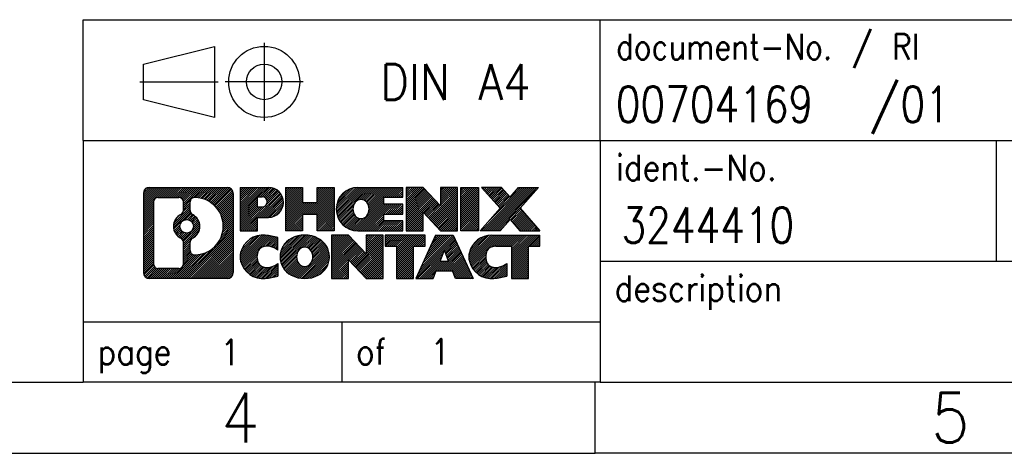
# Model space of a CAD drawing. Header units: millimetres. Extents: x -227 to 70, y -10 to 200.
# Tile 2 of 5: x -69 to 1, y -10 to 21. Entities that reach past the tile are written whole.
import ezdxf

# ---------------------------------------------------------------- set-up
doc = ezdxf.new("R2010")
doc.units = ezdxf.units.MM
doc.linetypes.add('DOT_CENTER', pattern=[14, 12, -1, 0, -1])
doc.linetypes.add('PHANTOM', pattern=[13, 10, -1, 0, -1, 0, -1])
doc.layers.add('1', color=7, linetype='Continuous')
doc.styles.add('CONVERTER_11', font='txt.shx', dxfattribs={"width": 0.9})
doc.styles.add('CONVERTER_12', font='txt.shx', dxfattribs={"width": 0.81})
doc.styles.add('CONVERTER_14', font='txt.shx', dxfattribs={"width": 0.855})
pattern_1 = [(45, (0, 0), (-0.0707106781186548, 0.0707106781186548), [])]

# ---------------------------------------------------------------- blocks, each defined once
blk = doc.blocks.new('_rahmen', base_point=(65.22864593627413, -9.79274214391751))
at = {"layer": '1', "linetype": 'Continuous'}
h = blk.add_hatch(dxfattribs=at)
h.set_pattern_fill('_USER', color=2, scale=0.1, angle=45, pattern_type=0)
h.set_pattern_definition(pattern_1)
edge = h.paths.add_edge_path()
edge.add_line((-53.75770238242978, 8.489513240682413), (-53.75770238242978, 2.925002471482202))
edge.add_arc((-54.18194699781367, 2.925002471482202), 0.4242446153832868, 270, 360, ccw=False)
edge.add_line((-54.18194699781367, 2.500757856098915), (-59.65525908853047, 2.500757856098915))
edge.add_arc((-59.65525908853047, 2.925002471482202), 0.4242446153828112, 180, 270, ccw=False)
edge.add_line((-60.07950370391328, 2.925002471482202), (-60.07950370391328, 8.489513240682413))
edge.add_arc((-59.65525908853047, 8.489513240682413), 0.4242446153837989, 90, 180, ccw=False)
edge.add_line((-59.65525908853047, 8.913757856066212), (-54.18194699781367, 8.913757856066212))
edge.add_arc((-54.18194699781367, 8.489513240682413), 0.4242446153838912, 0, 90, ccw=False)
edge = h.paths.add_edge_path(flags=16)
edge.add_arc((-57.03567343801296, 6.170631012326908), 0.4709789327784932, 0, 360)
edge = h.paths.add_edge_path(flags=16)
edge.add_arc((-56.48581572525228, 5.061489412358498), 0.3157169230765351, 115.3740086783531, 180)
edge.add_line((-56.80153264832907, 5.061489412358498), (-56.80153264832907, 4.479638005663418))
edge.add_arc((-56.48581572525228, 4.479638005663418), 0.315716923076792, 180, 269.8110329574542)
edge.add_arc((-56.48019958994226, 6.182472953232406), 2.018561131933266, 269.8110329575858, 450.1889670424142)
edge.add_arc((-56.48581572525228, 7.885307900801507), 0.3157169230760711, 90.18896704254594, 180)
edge.add_line((-56.80153264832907, 7.885307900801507), (-56.80153264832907, 7.279772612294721))
edge.add_arc((-56.48581572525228, 7.279772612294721), 0.315716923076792, 180, 244.6259913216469)
edge.add_arc((-57.01185842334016, 6.170631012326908), 0.911848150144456, -64.62599132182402, 64.62599132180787, ccw=False)
edge = h.paths.add_edge_path(flags=16)
edge.add_arc((-59.06136441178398, 3.529030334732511), 0.3157169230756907, 180, 270)
edge.add_line((-59.06136441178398, 3.213313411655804), (-57.58553115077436, 3.213313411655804))
edge.add_arc((-57.58553115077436, 3.529030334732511), 0.3157169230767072, 270, 360)
edge.add_line((-57.26981422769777, 3.529030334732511), (-57.26981422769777, 5.059801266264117))
edge.add_arc((-57.58553115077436, 5.059801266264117), 0.3157169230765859, 0, 64.80558935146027)
edge.add_arc((-57.06294670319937, 6.170631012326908), 0.9118975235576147, 115.19441064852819, 244.8055893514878, ccw=False)
edge.add_arc((-57.58553115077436, 7.281460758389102), 0.3157169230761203, 295.1944106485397, 360)
edge.add_line((-57.26981422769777, 7.281460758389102), (-57.26981422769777, 7.885485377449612))
edge.add_arc((-57.58553115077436, 7.885485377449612), 0.3157169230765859, 0, 90)
edge.add_line((-57.58553115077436, 8.201202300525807), (-59.06136441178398, 8.201202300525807))
edge.add_arc((-59.06136441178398, 7.885485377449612), 0.3157169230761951, 90, 180)
edge.add_line((-59.37708133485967, 7.885485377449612), (-59.37708133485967, 3.529030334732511))
h = blk.add_hatch(dxfattribs=at)
h.set_pattern_fill('_USER', color=2, scale=0.1, angle=45, pattern_type=0)
h.set_pattern_definition(pattern_1)
edge = h.paths.add_edge_path()
edge.add_line((-53.75770238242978, 8.489513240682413), (-53.75770238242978, 2.925002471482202))
edge.add_arc((-54.18194699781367, 2.925002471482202), 0.4242446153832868, 270, 360, ccw=False)
edge.add_line((-54.18194699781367, 2.500757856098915), (-59.65525908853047, 2.500757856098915))
edge.add_arc((-59.65525908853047, 2.925002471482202), 0.4242446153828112, 180, 270, ccw=False)
edge.add_line((-60.07950370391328, 2.925002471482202), (-60.07950370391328, 8.489513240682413))
edge.add_arc((-59.65525908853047, 8.489513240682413), 0.4242446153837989, 90, 180, ccw=False)
edge.add_line((-59.65525908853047, 8.913757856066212), (-54.18194699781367, 8.913757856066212))
edge.add_arc((-54.18194699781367, 8.489513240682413), 0.4242446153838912, 0, 90, ccw=False)
edge = h.paths.add_edge_path(flags=16)
edge.add_arc((-57.03567343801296, 6.170631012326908), 0.4709789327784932, 0, 360)
edge = h.paths.add_edge_path(flags=16)
edge.add_arc((-56.48581572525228, 5.061489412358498), 0.3157169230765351, 115.3740086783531, 180)
edge.add_line((-56.80153264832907, 5.061489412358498), (-56.80153264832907, 4.479638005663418))
edge.add_arc((-56.48581572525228, 4.479638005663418), 0.315716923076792, 180, 269.8110329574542)
edge.add_arc((-56.48019958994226, 6.182472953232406), 2.018561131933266, 269.8110329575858, 450.1889670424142)
edge.add_arc((-56.48581572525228, 7.885307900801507), 0.3157169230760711, 90.18896704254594, 180)
edge.add_line((-56.80153264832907, 7.885307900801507), (-56.80153264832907, 7.279772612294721))
edge.add_arc((-56.48581572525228, 7.279772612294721), 0.315716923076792, 180, 244.6259913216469)
edge.add_arc((-57.01185842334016, 6.170631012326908), 0.911848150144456, -64.62599132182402, 64.62599132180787, ccw=False)
edge = h.paths.add_edge_path(flags=16)
edge.add_arc((-59.06136441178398, 3.529030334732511), 0.3157169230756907, 180, 270)
edge.add_line((-59.06136441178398, 3.213313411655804), (-57.58553115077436, 3.213313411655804))
edge.add_arc((-57.58553115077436, 3.529030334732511), 0.3157169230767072, 270, 360)
edge.add_line((-57.26981422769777, 3.529030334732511), (-57.26981422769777, 5.059801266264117))
edge.add_arc((-57.58553115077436, 5.059801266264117), 0.3157169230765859, 0, 64.80558935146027)
edge.add_arc((-57.06294670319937, 6.170631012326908), 0.9118975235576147, 115.19441064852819, 244.8055893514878, ccw=False)
edge.add_arc((-57.58553115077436, 7.281460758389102), 0.3157169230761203, 295.1944106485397, 360)
edge.add_line((-57.26981422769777, 7.281460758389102), (-57.26981422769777, 7.885485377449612))
edge.add_arc((-57.58553115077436, 7.885485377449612), 0.3157169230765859, 0, 90)
edge.add_line((-57.58553115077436, 8.201202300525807), (-59.06136441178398, 8.201202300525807))
edge.add_arc((-59.06136441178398, 7.885485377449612), 0.3157169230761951, 90, 180)
edge.add_line((-59.37708133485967, 7.885485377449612), (-59.37708133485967, 3.529030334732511))
h = blk.add_hatch(dxfattribs=at)
h.set_pattern_fill('_USER', color=2, scale=0.1, angle=45, pattern_type=0)
h.set_pattern_definition(pattern_1)
edge = h.paths.add_edge_path()
edge.add_line((-51.28131330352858, 6.803026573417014), (-52.04008089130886, 6.803026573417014))
edge.add_line((-52.04008089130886, 6.803026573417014), (-52.04008089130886, 5.859948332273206))
edge.add_line((-52.04008089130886, 5.859948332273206), (-53.28058530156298, 5.859948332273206))
edge.add_line((-53.28058530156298, 5.859948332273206), (-53.28058530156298, 8.913757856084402))
edge.add_line((-53.28058530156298, 8.913757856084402), (-51.28131330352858, 8.913757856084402))
edge.add_arc((-51.28131330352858, 7.858392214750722), 1.055365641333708, -90, 90, ccw=False)
edge = h.paths.add_edge_path(flags=16)
edge.add_arc((-51.72278582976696, 7.897788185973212), 0.3528638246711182, 270, 450)
edge.add_line((-51.72278582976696, 8.250652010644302), (-52.04008089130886, 8.250652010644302))
edge.add_line((-52.04008089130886, 8.250652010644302), (-52.04008089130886, 7.544924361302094))
edge.add_line((-52.04008089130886, 7.544924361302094), (-51.72278582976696, 7.544924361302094))
h = blk.add_hatch(dxfattribs=at)
h.set_pattern_fill('_USER', color=2, scale=0.1, angle=45, pattern_type=0)
h.set_pattern_definition(pattern_1)
edge = h.paths.add_edge_path()
edge.add_line((-51.28131330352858, 6.803026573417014), (-52.04008089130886, 6.803026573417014))
edge.add_line((-52.04008089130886, 6.803026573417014), (-52.04008089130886, 5.859948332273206))
edge.add_line((-52.04008089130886, 5.859948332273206), (-53.28058530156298, 5.859948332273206))
edge.add_line((-53.28058530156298, 5.859948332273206), (-53.28058530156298, 8.913757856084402))
edge.add_line((-53.28058530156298, 8.913757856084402), (-51.28131330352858, 8.913757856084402))
edge.add_arc((-51.28131330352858, 7.858392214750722), 1.055365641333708, -90, 90, ccw=False)
edge = h.paths.add_edge_path(flags=16)
edge.add_arc((-51.72278582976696, 7.897788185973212), 0.3528638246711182, 270, 450)
edge.add_line((-51.72278582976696, 8.250652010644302), (-52.04008089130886, 8.250652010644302))
edge.add_line((-52.04008089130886, 8.250652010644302), (-52.04008089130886, 7.544924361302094))
edge.add_line((-52.04008089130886, 7.544924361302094), (-51.72278582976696, 7.544924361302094))
h = blk.add_hatch(dxfattribs=at)
h.set_pattern_fill('_USER', color=2, scale=0.1, angle=45, pattern_type=0)
h.set_pattern_definition(pattern_1)
h.paths.add_polyline_path([(-46.64865787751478, 5.859948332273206), (-47.84145057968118, 5.859948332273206), (-47.84145057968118, 6.994220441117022), (-48.89110815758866, 6.994220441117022), (-48.89110815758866, 5.859948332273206), (-50.08390085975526, 5.859948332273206), (-50.08390085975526, 8.913757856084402), (-48.89110815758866, 8.913757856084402), (-48.89110815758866, 7.844924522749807), (-47.84145057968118, 7.844924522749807), (-47.84145057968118, 8.913757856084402), (-46.64865787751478, 8.913757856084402)])
h = blk.add_hatch(dxfattribs=at)
h.set_pattern_fill('_USER', color=2, scale=0.1, angle=45, pattern_type=0)
h.set_pattern_definition(pattern_1)
h.paths.add_polyline_path([(-46.64865787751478, 5.859948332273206), (-47.84145057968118, 5.859948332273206), (-47.84145057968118, 6.994220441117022), (-48.89110815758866, 6.994220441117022), (-48.89110815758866, 5.859948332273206), (-50.08390085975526, 5.859948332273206), (-50.08390085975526, 8.913757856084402), (-48.89110815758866, 8.913757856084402), (-48.89110815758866, 7.844924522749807), (-47.84145057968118, 7.844924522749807), (-47.84145057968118, 8.913757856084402), (-46.64865787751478, 8.913757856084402)])
h = blk.add_hatch(dxfattribs=at)
h.set_pattern_fill('_USER', color=2, scale=0.1, angle=45, pattern_type=0)
h.set_pattern_definition(pattern_1)
edge = h.paths.add_edge_path()
edge.add_line((-41.82977536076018, 8.215744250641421), (-43.16570318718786, 8.215744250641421))
edge.add_line((-43.16570318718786, 8.215744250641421), (-43.16570318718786, 7.735859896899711))
edge.add_line((-43.16570318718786, 7.735859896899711), (-41.82977536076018, 7.735859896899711))
edge.add_line((-41.82977536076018, 7.735859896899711), (-41.82977536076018, 7.037846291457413))
edge.add_line((-41.82977536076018, 7.037846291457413), (-43.16570318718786, 7.037846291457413))
edge.add_line((-43.16570318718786, 7.037846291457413), (-43.16570318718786, 6.557961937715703))
edge.add_line((-43.16570318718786, 6.557961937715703), (-41.82977536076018, 6.557961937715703))
edge.add_line((-41.82977536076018, 6.557961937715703), (-41.82977536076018, 5.859948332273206))
edge.add_line((-41.82977536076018, 5.859948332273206), (-44.98009508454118, 5.859948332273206))
edge.add_arc((-44.98009508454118, 7.38685309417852), 1.526904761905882, 90, 270, ccw=False)
edge.add_line((-44.98009508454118, 8.913757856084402), (-41.82977536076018, 8.913757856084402))
edge.add_line((-41.82977536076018, 8.913757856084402), (-41.82977536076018, 8.215744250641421))
edge = h.paths.add_edge_path(flags=16)
edge.add_arc((-44.76382307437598, 7.543584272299), 0.5179085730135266, 38.12041979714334, 141.8795802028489)
edge.add_arc((-44.56408303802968, 7.38685309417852), 0.7717997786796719, 141.8795802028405, 218.1204197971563)
edge.add_arc((-44.76382307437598, 7.230121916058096), 0.5179085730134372, 218.1204197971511, 321.8795802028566)
edge.add_arc((-44.96356311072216, 7.38685309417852), 0.7717997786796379, 321.8795802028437, 398.1204197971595)
h = blk.add_hatch(dxfattribs=at)
h.set_pattern_fill('_USER', color=2, scale=0.1, angle=45, pattern_type=0)
h.set_pattern_definition(pattern_1)
edge = h.paths.add_edge_path()
edge.add_line((-41.82977536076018, 8.215744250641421), (-43.16570318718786, 8.215744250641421))
edge.add_line((-43.16570318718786, 8.215744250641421), (-43.16570318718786, 7.735859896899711))
edge.add_line((-43.16570318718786, 7.735859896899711), (-41.82977536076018, 7.735859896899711))
edge.add_line((-41.82977536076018, 7.735859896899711), (-41.82977536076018, 7.037846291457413))
edge.add_line((-41.82977536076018, 7.037846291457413), (-43.16570318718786, 7.037846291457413))
edge.add_line((-43.16570318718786, 7.037846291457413), (-43.16570318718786, 6.557961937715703))
edge.add_line((-43.16570318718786, 6.557961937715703), (-41.82977536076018, 6.557961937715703))
edge.add_line((-41.82977536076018, 6.557961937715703), (-41.82977536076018, 5.859948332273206))
edge.add_line((-41.82977536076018, 5.859948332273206), (-44.98009508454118, 5.859948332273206))
edge.add_arc((-44.98009508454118, 7.38685309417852), 1.526904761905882, 90, 270, ccw=False)
edge.add_line((-44.98009508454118, 8.913757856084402), (-41.82977536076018, 8.913757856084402))
edge.add_line((-41.82977536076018, 8.913757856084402), (-41.82977536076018, 8.215744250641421))
edge = h.paths.add_edge_path(flags=16)
edge.add_arc((-44.76382307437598, 7.543584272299), 0.5179085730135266, 38.12041979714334, 141.8795802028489)
edge.add_arc((-44.56408303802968, 7.38685309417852), 0.7717997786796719, 141.8795802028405, 218.1204197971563)
edge.add_arc((-44.76382307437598, 7.230121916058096), 0.5179085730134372, 218.1204197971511, 321.8795802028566)
edge.add_arc((-44.96356311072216, 7.38685309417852), 0.7717997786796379, 321.8795802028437, 398.1204197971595)
h = blk.add_hatch(dxfattribs=at)
h.set_pattern_fill('_USER', color=2, scale=0.1, angle=45, pattern_type=0)
h.set_pattern_definition(pattern_1)
h.paths.add_polyline_path([(-39.15791970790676, 7.604982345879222), (-40.39842411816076, 8.913757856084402), (-41.59121682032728, 8.913757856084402), (-41.59121682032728, 5.859948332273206), (-40.39842411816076, 5.859948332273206), (-40.39842411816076, 7.168723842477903), (-39.15791970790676, 5.859948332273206), (-37.96512700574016, 5.859948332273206), (-37.96512700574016, 8.913757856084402), (-39.15791970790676, 8.913757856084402)])
h = blk.add_hatch(dxfattribs=at)
h.set_pattern_fill('_USER', color=2, scale=0.1, angle=45, pattern_type=0)
h.set_pattern_definition(pattern_1)
h.paths.add_polyline_path([(-39.15791970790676, 7.604982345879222), (-40.39842411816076, 8.913757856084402), (-41.59121682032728, 8.913757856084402), (-41.59121682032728, 5.859948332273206), (-40.39842411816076, 5.859948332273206), (-40.39842411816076, 7.168723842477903), (-39.15791970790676, 5.859948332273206), (-37.96512700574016, 5.859948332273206), (-37.96512700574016, 8.913757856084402), (-39.15791970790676, 8.913757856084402)])
h = blk.add_hatch(dxfattribs=at)
h.set_pattern_fill('_USER', color=2, scale=0.1, angle=45, pattern_type=0)
h.set_pattern_definition(pattern_1)
h.paths.add_polyline_path([(-36.48606405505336, 5.859948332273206), (-37.72656846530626, 5.859948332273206), (-37.72656846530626, 8.913757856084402), (-36.48606405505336, 8.913757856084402)])
h = blk.add_hatch(dxfattribs=at)
h.set_pattern_fill('_USER', color=2, scale=0.1, angle=45, pattern_type=0)
h.set_pattern_definition(pattern_1)
h.paths.add_polyline_path([(-36.48606405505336, 5.859948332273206), (-37.72656846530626, 5.859948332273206), (-37.72656846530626, 8.913757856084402), (-36.48606405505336, 8.913757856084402)])
h = blk.add_hatch(dxfattribs=at)
h.set_pattern_fill('_USER', color=2, scale=0.1, angle=45, pattern_type=0)
h.set_pattern_definition(pattern_1)
h.paths.add_polyline_path([(-32.26357788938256, 8.913757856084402), (-33.56610752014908, 7.440807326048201), (-32.16815447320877, 5.859948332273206), (-33.57087869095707, 5.859948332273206), (-34.26746962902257, 6.647680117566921), (-34.96406056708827, 5.859948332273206), (-36.36678478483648, 5.859948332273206), (-34.96883173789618, 7.440807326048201), (-36.27136136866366, 8.913757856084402), (-34.86863715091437, 8.913757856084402), (-34.26746962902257, 8.233934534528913), (-33.66630210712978, 8.913757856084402)])
h = blk.add_hatch(dxfattribs=at)
h.set_pattern_fill('_USER', color=2, scale=0.1, angle=45, pattern_type=0)
h.set_pattern_definition(pattern_1)
h.paths.add_polyline_path([(-32.26357788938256, 8.913757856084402), (-33.56610752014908, 7.440807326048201), (-32.16815447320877, 5.859948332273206), (-33.57087869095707, 5.859948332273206), (-34.26746962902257, 6.647680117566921), (-34.96406056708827, 5.859948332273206), (-36.36678478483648, 5.859948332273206), (-34.96883173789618, 7.440807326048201), (-36.27136136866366, 8.913757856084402), (-34.86863715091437, 8.913757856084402), (-34.26746962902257, 8.233934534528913), (-33.66630210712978, 8.913757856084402)])
h = blk.add_hatch(dxfattribs=at)
h.set_pattern_fill('_USER', color=2, scale=0.1, angle=45, pattern_type=0)
h.set_pattern_definition(pattern_1)
edge = h.paths.add_edge_path()
edge.add_arc((-51.65580147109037, 3.9148722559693), 1.639695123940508, 84.84185523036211, 164.9381082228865)
edge.add_arc((-52.07492931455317, 4.0276626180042), 1.205656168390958, 164.9381082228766, 195.0618917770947)
edge.add_arc((-51.65580147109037, 4.140452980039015), 1.639695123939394, 195.0618917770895, 275.1581447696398)
edge.add_arc((-51.94465756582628, 7.340343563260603), 4.85259686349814, 275.1581447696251, 285.9799912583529)
edge.add_line((-50.60872964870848, 2.675261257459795), (-50.60872964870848, 3.547778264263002))
edge.add_arc((-51.78678469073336, 5.438128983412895), 2.227384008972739, 288.448076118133, 301.9309089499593, ccw=False)
edge.add_arc((-51.36861695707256, 4.184583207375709), 0.9059297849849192, 246.62772211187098, 288.4480761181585, ccw=False)
edge.add_arc((-51.52505698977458, 3.822591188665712), 0.5115800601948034, 208.5214732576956, 246.62772211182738, ccw=False)
edge.add_arc((-51.14769973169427, 4.0276626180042), 0.9410597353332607, 151.4785267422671, 208.5214732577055, ccw=False)
edge.add_arc((-51.52505698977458, 4.2327340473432), 0.5115800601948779, 113.37227788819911, 151.4785267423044, ccw=False)
edge.add_arc((-51.36861695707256, 3.870742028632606), 0.9059297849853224, 71.5519238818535, 113.37227788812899, ccw=False)
edge.add_arc((-51.78678469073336, 2.617196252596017), 2.227384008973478, 58.0690910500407, 71.55192388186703, ccw=False)
edge.add_line((-50.60872964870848, 4.50754697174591), (-50.60872964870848, 5.380063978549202))
edge.add_arc((-51.94465756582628, 0.7149816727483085), 4.852596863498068, 74.02000874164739, 84.84185523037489)
h = blk.add_hatch(dxfattribs=at)
h.set_pattern_fill('_USER', color=2, scale=0.1, angle=45, pattern_type=0)
h.set_pattern_definition(pattern_1)
edge = h.paths.add_edge_path()
edge.add_arc((-51.65580147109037, 3.9148722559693), 1.639695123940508, 84.84185523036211, 164.9381082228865)
edge.add_arc((-52.07492931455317, 4.0276626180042), 1.205656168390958, 164.9381082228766, 195.0618917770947)
edge.add_arc((-51.65580147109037, 4.140452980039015), 1.639695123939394, 195.0618917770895, 275.1581447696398)
edge.add_arc((-51.94465756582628, 7.340343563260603), 4.85259686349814, 275.1581447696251, 285.9799912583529)
edge.add_line((-50.60872964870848, 2.675261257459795), (-50.60872964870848, 3.547778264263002))
edge.add_arc((-51.78678469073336, 5.438128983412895), 2.227384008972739, 288.448076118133, 301.9309089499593, ccw=False)
edge.add_arc((-51.36861695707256, 4.184583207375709), 0.9059297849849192, 246.62772211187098, 288.4480761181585, ccw=False)
edge.add_arc((-51.52505698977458, 3.822591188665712), 0.5115800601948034, 208.5214732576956, 246.62772211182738, ccw=False)
edge.add_arc((-51.14769973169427, 4.0276626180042), 0.9410597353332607, 151.4785267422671, 208.5214732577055, ccw=False)
edge.add_arc((-51.52505698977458, 4.2327340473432), 0.5115800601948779, 113.37227788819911, 151.4785267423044, ccw=False)
edge.add_arc((-51.36861695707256, 3.870742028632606), 0.9059297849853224, 71.5519238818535, 113.37227788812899, ccw=False)
edge.add_arc((-51.78678469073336, 2.617196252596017), 2.227384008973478, 58.0690910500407, 71.55192388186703, ccw=False)
edge.add_line((-50.60872964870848, 4.50754697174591), (-50.60872964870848, 5.380063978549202))
edge.add_arc((-51.94465756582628, 0.7149816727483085), 4.852596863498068, 74.02000874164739, 84.84185523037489)
h = blk.add_hatch(dxfattribs=at)
h.set_pattern_fill('_USER', color=2, scale=0.1, angle=45, pattern_type=0)
h.set_pattern_definition(pattern_1)
edge = h.paths.add_edge_path()
edge.add_arc((-48.72477055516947, 3.489087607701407), 2.065479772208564, 62.45185182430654, 117.5481481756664)
edge.add_arc((-49.00571044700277, 4.0276626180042), 1.45803408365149, 117.5481481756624, 242.4518518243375)
edge.add_arc((-48.72477055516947, 4.566237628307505), 2.065479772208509, 242.4518518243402, 297.5481481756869)
edge.add_arc((-48.44383066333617, 4.0276626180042), 1.458034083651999, 297.5481481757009, 422.4518518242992)
edge = h.paths.add_edge_path(flags=16)
edge.add_arc((-48.92451059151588, 4.0276626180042), 0.7717997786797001, 321.8795802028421, 398.120419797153)
edge.add_arc((-48.72477055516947, 4.184393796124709), 0.5179085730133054, 38.12041979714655, 141.8795802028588)
edge.add_arc((-48.52503051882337, 4.0276626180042), 0.7717997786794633, 141.8795802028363, 218.1204197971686)
edge.add_arc((-48.72477055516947, 3.870931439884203), 0.5179085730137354, 218.1204197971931, 321.8795802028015)
h = blk.add_hatch(dxfattribs=at)
h.set_pattern_fill('_USER', color=2, scale=0.1, angle=45, pattern_type=0)
h.set_pattern_definition(pattern_1)
edge = h.paths.add_edge_path()
edge.add_arc((-48.72477055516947, 3.489087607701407), 2.065479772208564, 62.45185182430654, 117.5481481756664)
edge.add_arc((-49.00571044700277, 4.0276626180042), 1.45803408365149, 117.5481481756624, 242.4518518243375)
edge.add_arc((-48.72477055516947, 4.566237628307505), 2.065479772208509, 242.4518518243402, 297.5481481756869)
edge.add_arc((-48.44383066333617, 4.0276626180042), 1.458034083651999, 297.5481481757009, 422.4518518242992)
edge = h.paths.add_edge_path(flags=16)
edge.add_arc((-48.92451059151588, 4.0276626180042), 0.7717997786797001, 321.8795802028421, 398.120419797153)
edge.add_arc((-48.72477055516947, 4.184393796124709), 0.5179085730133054, 38.12041979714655, 141.8795802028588)
edge.add_arc((-48.52503051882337, 4.0276626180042), 0.7717997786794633, 141.8795802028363, 218.1204197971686)
edge.add_arc((-48.72477055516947, 3.870931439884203), 0.5179085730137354, 218.1204197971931, 321.8795802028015)
h = blk.add_hatch(dxfattribs=at)
h.set_pattern_fill('_USER', color=2, scale=0.1, angle=45, pattern_type=0)
h.set_pattern_definition(pattern_1)
h.paths.add_polyline_path([(-44.40635852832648, 4.245791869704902), (-45.64686293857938, 5.554567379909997), (-46.83965564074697, 5.554567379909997), (-46.83965564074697, 2.500757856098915), (-45.64686293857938, 2.500757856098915), (-45.64686293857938, 3.809533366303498), (-44.40635852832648, 2.500757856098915), (-43.21356582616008, 2.500757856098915), (-43.21356582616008, 5.554567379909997), (-44.40635852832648, 5.554567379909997)])
h = blk.add_hatch(dxfattribs=at)
h.set_pattern_fill('_USER', color=2, scale=0.1, angle=45, pattern_type=0)
h.set_pattern_definition(pattern_1)
h.paths.add_polyline_path([(-44.40635852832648, 4.245791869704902), (-45.64686293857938, 5.554567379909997), (-46.83965564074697, 5.554567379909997), (-46.83965564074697, 2.500757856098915), (-45.64686293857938, 2.500757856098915), (-45.64686293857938, 3.809533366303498), (-44.40635852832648, 2.500757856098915), (-43.21356582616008, 2.500757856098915), (-43.21356582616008, 5.554567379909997), (-44.40635852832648, 5.554567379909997)])
h = blk.add_hatch(dxfattribs=at)
h.set_pattern_fill('_USER', color=2, scale=0.1, angle=45, pattern_type=0)
h.set_pattern_definition(pattern_1)
h.paths.add_polyline_path([(-40.25543992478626, 5.554567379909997), (-43.07043070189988, 5.554567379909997), (-43.07043070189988, 4.769302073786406), (-42.25933166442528, 4.769302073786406), (-42.25933166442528, 2.500757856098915), (-41.06653896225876, 2.500757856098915), (-41.06653896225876, 4.769302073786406), (-40.25543992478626, 4.769302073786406)])
h = blk.add_hatch(dxfattribs=at)
h.set_pattern_fill('_USER', color=2, scale=0.1, angle=45, pattern_type=0)
h.set_pattern_definition(pattern_1)
h.paths.add_polyline_path([(-40.25543992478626, 5.554567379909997), (-43.07043070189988, 5.554567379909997), (-43.07043070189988, 4.769302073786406), (-42.25933166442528, 4.769302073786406), (-42.25933166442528, 2.500757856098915), (-41.06653896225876, 2.500757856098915), (-41.06653896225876, 4.769302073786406), (-40.25543992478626, 4.769302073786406)])
h = blk.add_hatch(dxfattribs=at)
h.set_pattern_fill('_USER', color=2, scale=0.1, angle=45, pattern_type=0)
h.set_pattern_definition(pattern_1)
h.paths.add_polyline_path([(-38.11701246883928, 2.500757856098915), (-38.32849252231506, 3.041718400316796), (-39.46093409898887, 3.041718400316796), (-39.67241415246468, 2.500757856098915), (-40.91291856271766, 2.500757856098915), (-39.51496551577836, 5.554567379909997), (-38.27446110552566, 5.554567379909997), (-36.87650805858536, 2.500757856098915)])
h.paths.add_polyline_path([(-39.19487854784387, 3.722281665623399), (-38.89471331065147, 4.490096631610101), (-38.59454807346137, 3.722281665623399)], flags=16)
h = blk.add_hatch(dxfattribs=at)
h.set_pattern_fill('_USER', color=2, scale=0.1, angle=45, pattern_type=0)
h.set_pattern_definition(pattern_1)
h.paths.add_polyline_path([(-38.11701246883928, 2.500757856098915), (-38.32849252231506, 3.041718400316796), (-39.46093409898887, 3.041718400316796), (-39.67241415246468, 2.500757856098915), (-40.91291856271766, 2.500757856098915), (-39.51496551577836, 5.554567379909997), (-38.27446110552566, 5.554567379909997), (-36.87650805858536, 2.500757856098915)])
h.paths.add_polyline_path([(-39.19487854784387, 3.722281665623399), (-38.89471331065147, 4.490096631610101), (-38.59454807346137, 3.722281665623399)], flags=16)
h = blk.add_hatch(dxfattribs=at)
h.set_pattern_fill('_USER', color=2, scale=0.1, angle=45, pattern_type=0)
h.set_pattern_definition(pattern_1)
edge = h.paths.add_edge_path()
edge.add_line((-32.16815447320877, 4.769302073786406), (-32.97925351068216, 4.769302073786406))
edge.add_line((-32.97925351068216, 4.769302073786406), (-32.97925351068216, 2.500757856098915))
edge.add_line((-32.97925351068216, 2.500757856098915), (-34.17204621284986, 2.500757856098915))
edge.add_line((-34.17204621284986, 2.500757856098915), (-34.17204621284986, 4.769302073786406))
edge.add_line((-34.17204621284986, 4.769302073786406), (-35.27568551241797, 4.769302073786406))
edge.add_arc((-35.27568551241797, 3.814779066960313), 0.954523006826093, 90, 109.337143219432)
edge.add_arc((-35.42235551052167, 4.2327340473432), 0.5115800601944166, 109.337143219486, 151.4785267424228)
edge.add_arc((-35.04499825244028, 4.0276626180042), 0.9410597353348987, 151.4785267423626, 208.5214732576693)
edge.add_arc((-35.42235551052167, 3.822591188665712), 0.5115800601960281, 208.5214732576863, 246.6277221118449)
edge.add_arc((-35.26591547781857, 4.184583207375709), 0.9059297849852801, 246.6277221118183, 288.4480761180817)
edge.add_arc((-35.68408321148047, 5.438128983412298), 2.227384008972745, 288.4480761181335, 301.9309089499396)
edge.add_line((-34.50602816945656, 3.547778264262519), (-34.50602816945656, 2.675261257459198))
edge.add_arc((-35.84195608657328, 7.340343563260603), 4.852596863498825, 275.1581447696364, 285.9799912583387, ccw=False)
edge.add_arc((-35.55309999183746, 4.140452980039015), 1.639695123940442, 195.0618917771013, 275.1581447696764, ccw=False)
edge.add_arc((-35.97222783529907, 4.0276626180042), 1.205656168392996, 164.9381082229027, 195.061891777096, ccw=False)
edge.add_arc((-35.55309999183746, 3.9148722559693), 1.639695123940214, 90, 164.9381082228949, ccw=False)
edge.add_line((-35.55309999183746, 5.554567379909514), (-32.16815447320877, 5.554567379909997))
edge.add_line((-32.16815447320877, 5.554567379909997), (-32.16815447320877, 4.769302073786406))
h = blk.add_hatch(dxfattribs=at)
h.set_pattern_fill('_USER', color=2, scale=0.1, angle=45, pattern_type=0)
h.set_pattern_definition(pattern_1)
edge = h.paths.add_edge_path()
edge.add_line((-32.16815447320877, 4.769302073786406), (-32.97925351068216, 4.769302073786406))
edge.add_line((-32.97925351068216, 4.769302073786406), (-32.97925351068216, 2.500757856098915))
edge.add_line((-32.97925351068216, 2.500757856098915), (-34.17204621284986, 2.500757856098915))
edge.add_line((-34.17204621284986, 2.500757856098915), (-34.17204621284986, 4.769302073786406))
edge.add_line((-34.17204621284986, 4.769302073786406), (-35.27568551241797, 4.769302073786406))
edge.add_arc((-35.27568551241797, 3.814779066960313), 0.954523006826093, 90, 109.337143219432)
edge.add_arc((-35.42235551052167, 4.2327340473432), 0.5115800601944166, 109.337143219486, 151.4785267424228)
edge.add_arc((-35.04499825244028, 4.0276626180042), 0.9410597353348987, 151.4785267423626, 208.5214732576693)
edge.add_arc((-35.42235551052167, 3.822591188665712), 0.5115800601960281, 208.5214732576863, 246.6277221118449)
edge.add_arc((-35.26591547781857, 4.184583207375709), 0.9059297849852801, 246.6277221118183, 288.4480761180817)
edge.add_arc((-35.68408321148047, 5.438128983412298), 2.227384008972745, 288.4480761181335, 301.9309089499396)
edge.add_line((-34.50602816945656, 3.547778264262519), (-34.50602816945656, 2.675261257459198))
edge.add_arc((-35.84195608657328, 7.340343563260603), 4.852596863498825, 275.1581447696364, 285.9799912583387, ccw=False)
edge.add_arc((-35.55309999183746, 4.140452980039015), 1.639695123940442, 195.0618917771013, 275.1581447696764, ccw=False)
edge.add_arc((-35.97222783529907, 4.0276626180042), 1.205656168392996, 164.9381082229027, 195.061891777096, ccw=False)
edge.add_arc((-35.55309999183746, 3.9148722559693), 1.639695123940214, 90, 164.9381082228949, ccw=False)
edge.add_line((-35.55309999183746, 5.554567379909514), (-32.16815447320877, 5.554567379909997))
edge.add_line((-32.16815447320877, 5.554567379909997), (-32.16815447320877, 4.769302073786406))
at = {"color": 2, "linetype": 'Continuous'}
for p, q in [((-60.07950370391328, 8.48951324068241), (-60.07950370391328, 2.9250024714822)), ((-59.65525908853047, 8.91375785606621), (-54.18194699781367, 8.91375785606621)), ((-53.75770238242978, 8.48951324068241), (-53.75770238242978, 2.9250024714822)), ((-53.28058530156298, 8.9137578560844), (-53.28058530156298, 5.85994833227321)), ((-53.28058530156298, 8.9137578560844), (-51.28131330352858, 8.9137578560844)), ((-50.08390085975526, 8.9137578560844), (-48.89110815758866, 8.9137578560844)), ((-50.08390085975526, 8.9137578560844), (-50.08390085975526, 5.85994833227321)), ((-48.89110815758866, 8.9137578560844), (-48.89110815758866, 7.84492452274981)), ((-47.84145057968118, 8.9137578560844), (-46.64865787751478, 8.9137578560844)), ((-47.84145057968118, 7.84492452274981), (-47.84145057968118, 8.9137578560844)), ((-46.64865787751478, 8.9137578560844), (-46.64865787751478, 5.85994833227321)), ((-44.98009508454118, 8.9137578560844), (-41.82977536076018, 8.9137578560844)), ((-41.82977536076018, 8.21574425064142), (-41.82977536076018, 8.9137578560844)), ((-41.59121682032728, 8.9137578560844), (-41.59121682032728, 5.85994833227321)), ((-40.39842411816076, 8.9137578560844), (-41.59121682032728, 8.9137578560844)), ((-39.15791970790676, 7.60498234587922), (-40.39842411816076, 8.9137578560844)), ((-39.15791970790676, 8.9137578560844), (-39.15791970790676, 7.60498234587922)), ((-37.96512700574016, 8.9137578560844), (-39.15791970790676, 8.9137578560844)), ((-37.96512700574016, 5.85994833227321), (-37.96512700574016, 8.9137578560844)), ((-37.72656846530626, 8.9137578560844), (-36.48606405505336, 8.9137578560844)), ((-37.72656846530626, 5.85994833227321), (-37.72656846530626, 8.9137578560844)), ((-36.48606405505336, 8.9137578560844), (-36.48606405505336, 5.85994833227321)), ((-34.86863715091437, 8.9137578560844), (-36.27136136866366, 8.9137578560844)), ((-36.27136136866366, 8.9137578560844), (-34.96883173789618, 7.4408073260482)), ((-34.86863715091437, 8.9137578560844), (-34.26746962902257, 8.23393453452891)), ((-34.26746962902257, 8.23393453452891), (-33.66630210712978, 8.9137578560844)), ((-33.66630210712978, 8.9137578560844), (-32.26357788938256, 8.9137578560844)), ((-33.56610752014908, 7.4408073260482), (-32.26357788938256, 8.9137578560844)), ((-59.37708133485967, 7.88548537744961), (-59.37708133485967, 3.52903033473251)), ((-59.06136441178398, 8.20120230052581), (-57.58553115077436, 8.20120230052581)), ((-57.26981422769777, 7.2814607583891), (-57.26981422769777, 7.88548537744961)), ((-56.80153264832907, 7.27977261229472), (-56.80153264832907, 7.88530790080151)), ((-52.04008089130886, 8.2506520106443), (-51.72278582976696, 8.2506520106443)), ((-52.04008089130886, 7.54492436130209), (-52.04008089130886, 8.2506520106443)), ((-48.89110815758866, 7.84492452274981), (-47.84145057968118, 7.84492452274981)), ((-43.16570318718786, 7.73585989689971), (-43.16570318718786, 8.21574425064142)), ((-43.16570318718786, 8.21574425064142), (-41.82977536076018, 8.21574425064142)), ((-41.82977536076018, 7.73585989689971), (-43.16570318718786, 7.73585989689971)), ((-41.82977536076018, 7.03784629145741), (-41.82977536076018, 7.73585989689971)), ((-52.04008089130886, 7.54492436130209), (-51.72278582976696, 7.54492436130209)), ((-48.89110815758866, 6.99422044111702), (-48.89110815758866, 5.85994833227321)), ((-47.84145057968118, 6.99422044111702), (-48.89110815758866, 6.99422044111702)), ((-47.84145057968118, 5.85994833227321), (-47.84145057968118, 6.99422044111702)), ((-43.16570318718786, 7.03784629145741), (-41.82977536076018, 7.03784629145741)), ((-43.16570318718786, 6.5579619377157), (-43.16570318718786, 7.03784629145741)), ((-40.39842411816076, 5.85994833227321), (-40.39842411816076, 7.1687238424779)), ((-40.39842411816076, 7.1687238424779), (-39.15791970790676, 5.85994833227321)), ((-36.36678478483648, 5.85994833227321), (-34.96883173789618, 7.4408073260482)), ((-33.56610752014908, 7.4408073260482), (-32.16815447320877, 5.85994833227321)), ((-52.04008089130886, 6.80302657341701), (-51.28131330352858, 6.80302657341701)), ((-52.04008089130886, 5.85994833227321), (-52.04008089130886, 6.80302657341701)), ((-41.82977536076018, 6.5579619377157), (-43.16570318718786, 6.5579619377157)), ((-41.82977536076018, 5.85994833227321), (-41.82977536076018, 6.5579619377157)), ((-34.96406056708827, 5.85994833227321), (-34.26746962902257, 6.64768011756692)), ((-34.26746962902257, 6.64768011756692), (-33.57087869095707, 5.85994833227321)), ((-53.28058530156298, 5.85994833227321), (-52.04008089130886, 5.85994833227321)), ((-48.89110815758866, 5.85994833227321), (-50.08390085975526, 5.85994833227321)), ((-46.64865787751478, 5.85994833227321), (-47.84145057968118, 5.85994833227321)), ((-46.83965564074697, 5.55456737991), (-46.83965564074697, 2.50075785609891)), ((-45.64686293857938, 5.55456737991), (-46.83965564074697, 5.55456737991)), ((-44.40635852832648, 4.2457918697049), (-45.64686293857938, 5.55456737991)), ((-44.98009508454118, 5.85994833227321), (-41.82977536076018, 5.85994833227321)), ((-43.21356582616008, 5.55456737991), (-44.40635852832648, 5.55456737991)), ((-44.40635852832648, 5.55456737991), (-44.40635852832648, 4.2457918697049)), ((-43.21356582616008, 2.50075785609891), (-43.21356582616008, 5.55456737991)), ((-40.25543992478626, 5.55456737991), (-43.07043070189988, 5.55456737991)), ((-43.07043070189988, 5.55456737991), (-43.07043070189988, 4.76930207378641)), ((-41.59121682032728, 5.85994833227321), (-40.39842411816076, 5.85994833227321)), ((-39.51496551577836, 5.55456737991), (-40.91291856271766, 2.50075785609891)), ((-40.25543992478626, 4.76930207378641), (-40.25543992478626, 5.55456737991)), ((-39.51496551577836, 5.55456737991), (-38.27446110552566, 5.55456737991)), ((-39.15791970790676, 5.85994833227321), (-37.96512700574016, 5.85994833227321)), ((-38.27446110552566, 5.55456737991), (-36.87650805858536, 2.50075785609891)), ((-36.48606405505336, 5.85994833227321), (-37.72656846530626, 5.85994833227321)), ((-34.96406056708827, 5.85994833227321), (-36.36678478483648, 5.85994833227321)), ((-35.55309999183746, 5.55456737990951), (-32.16815447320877, 5.55456737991)), ((-33.57087869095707, 5.85994833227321), (-32.16815447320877, 5.85994833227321)), ((-32.16815447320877, 4.76930207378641), (-32.16815447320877, 5.55456737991)), ((-57.26981422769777, 3.52903033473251), (-57.26981422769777, 5.05980126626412)), ((-56.80153264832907, 4.47963800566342), (-56.80153264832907, 5.0614894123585)), ((-50.60872964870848, 4.50754697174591), (-50.60872964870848, 5.3800639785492)), ((-43.07043070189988, 4.76930207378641), (-42.25933166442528, 4.76930207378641)), ((-42.25933166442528, 4.76930207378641), (-42.25933166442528, 2.50075785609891)), ((-41.06653896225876, 4.76930207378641), (-40.25543992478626, 4.76930207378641)), ((-41.06653896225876, 2.50075785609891), (-41.06653896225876, 4.76930207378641)), ((-39.19487854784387, 3.7222816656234), (-38.89471331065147, 4.4900966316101)), ((-38.59454807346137, 3.7222816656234), (-38.89471331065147, 4.4900966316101)), ((-35.27568551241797, 4.76930207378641), (-34.17204621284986, 4.76930207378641)), ((-34.17204621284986, 4.76930207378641), (-34.17204621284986, 2.50075785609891)), ((-32.97925351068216, 4.76930207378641), (-32.16815447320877, 4.76930207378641)), ((-32.97925351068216, 2.50075785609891), (-32.97925351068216, 4.76930207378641)), ((-50.60872964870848, 3.547778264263), (-50.60872964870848, 2.6752612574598)), ((-45.64686293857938, 2.50075785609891), (-45.64686293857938, 3.8095333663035)), ((-45.64686293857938, 3.8095333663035), (-44.40635852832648, 2.50075785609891)), ((-39.19487854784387, 3.7222816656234), (-38.59454807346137, 3.7222816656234)), ((-34.50602816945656, 3.54777826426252), (-34.50602816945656, 2.6752612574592)), ((-57.58553115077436, 3.2133134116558), (-59.06136441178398, 3.2133134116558)), ((-39.67241415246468, 2.50075785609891), (-39.46093409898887, 3.0417184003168)), ((-39.46093409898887, 3.0417184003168), (-38.32849252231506, 3.0417184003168)), ((-38.11701246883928, 2.50075785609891), (-38.32849252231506, 3.0417184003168)), ((-54.18194699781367, 2.50075785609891), (-59.65525908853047, 2.50075785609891)), ((-46.83965564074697, 2.50075785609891), (-45.64686293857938, 2.50075785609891)), ((-44.40635852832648, 2.50075785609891), (-43.21356582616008, 2.50075785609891)), ((-42.25933166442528, 2.50075785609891), (-41.06653896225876, 2.50075785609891)), ((-40.91291856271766, 2.50075785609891), (-39.67241415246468, 2.50075785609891)), ((-36.87650805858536, 2.50075785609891), (-38.11701246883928, 2.50075785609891)), ((-34.17204621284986, 2.50075785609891), (-32.97925351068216, 2.50075785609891))]:
    blk.add_line(p, q, dxfattribs=at)
blk.add_circle((-57.03567343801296, 6.17063101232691), 0.4709789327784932, dxfattribs=at)
for centre, radius, start, end in [((-59.65525908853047, 8.48951324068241), 0.4242446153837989, 90, 180), ((-54.18194699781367, 8.48951324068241), 0.4242446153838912, 0, 90), ((-51.28131330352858, 7.85839221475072), 1.055365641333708, 270, 90), ((-44.98009508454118, 7.38685309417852), 1.526904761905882, 90, 270), ((-59.06136441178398, 7.88548537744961), 0.3157169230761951, 90, 180), ((-57.58553115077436, 7.88548537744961), 0.3157169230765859, 0, 90), ((-56.48581572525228, 7.88530790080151), 0.3157169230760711, 90.18896704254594, 180), ((-56.48019958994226, 6.18247295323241), 2.018561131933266, 269.8110329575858, 90.18896704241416), ((-51.72278582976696, 7.89778818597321), 0.3528638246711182, 270, 90), ((-44.56408303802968, 7.38685309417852), 0.7717997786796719, 141.8795802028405, 218.1204197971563), ((-44.76382307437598, 7.543584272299), 0.5179085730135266, 38.12041979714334, 141.8795802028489), ((-44.96356311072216, 7.38685309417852), 0.7717997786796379, 321.8795802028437, 38.12041979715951), ((-57.06294670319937, 6.17063101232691), 0.9118975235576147, 115.1944106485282, 244.8055893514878), ((-57.58553115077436, 7.2814607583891), 0.3157169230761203, 295.1944106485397, 0), ((-56.48581572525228, 7.27977261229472), 0.315716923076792, 180, 244.6259913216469), ((-57.01185842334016, 6.17063101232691), 0.911848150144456, 295.374008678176, 64.62599132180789), ((-44.76382307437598, 7.2301219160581), 0.5179085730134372, 218.1204197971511, 321.8795802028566), ((-51.65580147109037, 3.9148722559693), 1.639695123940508, 84.84185523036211, 164.9381082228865), ((-51.94465756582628, 0.71498167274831), 4.852596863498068, 74.02000874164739, 84.84185523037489), ((-48.72477055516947, 3.48908760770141), 2.065479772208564, 62.45185182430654, 117.5481481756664), ((-35.55309999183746, 3.9148722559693), 1.639695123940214, 90, 164.9381082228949), ((-57.58553115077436, 5.05980126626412), 0.3157169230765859, 0, 64.80558935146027), ((-56.48581572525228, 5.0614894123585), 0.3157169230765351, 115.3740086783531, 180), ((-49.00571044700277, 4.0276626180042), 1.45803408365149, 117.5481481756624, 242.4518518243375), ((-48.44383066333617, 4.0276626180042), 1.458034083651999, 297.5481481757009, 62.4518518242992), ((-56.48581572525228, 4.47963800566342), 0.315716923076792, 180, 269.8110329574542), ((-52.07492931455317, 4.0276626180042), 1.205656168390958, 164.9381082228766, 195.0618917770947), ((-51.14769973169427, 4.0276626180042), 0.9410597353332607, 151.4785267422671, 208.5214732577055), ((-51.52505698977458, 4.2327340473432), 0.5115800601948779, 113.3722778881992, 151.4785267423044), ((-51.36861695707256, 3.87074202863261), 0.9059297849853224, 71.55192388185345, 113.372277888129), ((-51.78678469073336, 2.61719625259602), 2.227384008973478, 58.06909105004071, 71.55192388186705), ((-48.52503051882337, 4.0276626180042), 0.7717997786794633, 141.8795802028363, 218.1204197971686), ((-48.72477055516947, 4.18439379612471), 0.5179085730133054, 38.12041979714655, 141.8795802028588), ((-48.92451059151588, 4.0276626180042), 0.7717997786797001, 321.8795802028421, 38.12041979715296), ((-35.97222783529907, 4.0276626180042), 1.205656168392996, 164.9381082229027, 195.061891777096), ((-35.04499825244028, 4.0276626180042), 0.9410597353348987, 151.4785267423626, 208.5214732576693), ((-35.42235551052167, 4.2327340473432), 0.5115800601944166, 109.337143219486, 151.4785267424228), ((-35.27568551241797, 3.81477906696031), 0.954523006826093, 90, 109.337143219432), ((-59.06136441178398, 3.52903033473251), 0.3157169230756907, 180, 270), ((-57.58553115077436, 3.52903033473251), 0.3157169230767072, 270, 0), ((-51.65580147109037, 4.14045298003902), 1.639695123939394, 195.0618917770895, 275.1581447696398), ((-51.52505698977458, 3.82259118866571), 0.5115800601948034, 208.5214732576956, 246.6277221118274), ((-51.78678469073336, 5.43812898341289), 2.227384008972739, 288.448076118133, 301.9309089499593), ((-48.72477055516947, 3.8709314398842), 0.5179085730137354, 218.1204197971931, 321.8795802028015), ((-35.55309999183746, 4.14045298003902), 1.639695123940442, 195.0618917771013, 275.1581447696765), ((-35.42235551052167, 3.82259118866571), 0.5115800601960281, 208.5214732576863, 246.6277221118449), ((-35.68408321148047, 5.4381289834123), 2.227384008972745, 288.4480761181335, 301.9309089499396), ((-59.65525908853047, 2.9250024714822), 0.4242446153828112, 180, 270), ((-54.18194699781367, 2.9250024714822), 0.4242446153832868, 270, 0), ((-51.36861695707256, 4.18458320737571), 0.9059297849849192, 246.627722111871, 288.4480761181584), ((-35.26591547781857, 4.18458320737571), 0.9059297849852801, 246.6277221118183, 288.4480761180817), ((-51.94465756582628, 7.3403435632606), 4.85259686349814, 275.1581447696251, 285.9799912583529), ((-48.72477055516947, 4.5662376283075), 2.065479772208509, 242.4518518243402, 297.5481481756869), ((-35.84195608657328, 7.3403435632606), 4.852596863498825, 275.1581447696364, 285.9799912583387)]:
    blk.add_arc(centre, radius, start, end, dxfattribs=at)
at = {"layer": '1', "color": 6, "linetype": 'Continuous'}
for p, q in [((-64.31615859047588, 20.70725785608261), (65.22864593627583, 20.70725785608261)), ((-64.31615859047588, 12.20725785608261), (-27.91615859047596, 12.20725785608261)), ((-27.91615859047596, 12.20725785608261), (65.22864593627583, 12.20725785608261)), ((-78.27135406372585, -4.79274214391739), (-64.31615859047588, -4.79274214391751)), ((-46.11615859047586, -4.79274214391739), (-64.31615859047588, -4.79274214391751)), ((-28.27135406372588, -4.79274214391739), (-46.11615859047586, -4.79274214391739)), ((-27.91615859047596, -4.79274214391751), (-28.27135406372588, -4.79274214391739)), ((-27.91615859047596, -4.79274214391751), (21.72864593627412, -4.79274214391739))]:
    blk.add_line(p, q, dxfattribs=at)
at = {"layer": '1', "color": 7, "linetype": 'Continuous'}
for p, q in [((-64.31615859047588, 12.20725785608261), (-64.31615859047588, 20.70725785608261)), ((-27.91615859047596, 12.20725785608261), (-27.91615859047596, 20.70725785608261)), ((-64.31615859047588, 12.20725785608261), (-64.31615859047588, -0.54274214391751)), ((-27.91615859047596, 12.20725785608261), (-27.91615859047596, -0.54274214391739)), ((-0.01615859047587, 3.70725785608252), (-0.01615859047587, 12.20725785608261)), ((65.22864593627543, 3.70725785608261), (-27.91615859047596, 3.70725785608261)), ((-64.31615859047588, -0.54274214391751), (-64.31615859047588, -4.79274214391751)), ((-64.31615859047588, -0.54274214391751), (-46.11615859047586, -0.54274214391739)), ((-46.11615859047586, -0.54274214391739), (-27.91615859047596, -0.54274214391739)), ((-46.11615859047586, -0.54274214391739), (-46.11615859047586, -4.79274214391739)), ((-27.91615859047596, -0.54274214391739), (-27.91615859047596, -4.79274214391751))]:
    blk.add_line(p, q, dxfattribs=at)
at = {"layer": '1', "color": 2, "linetype": 'Continuous'}
for p, q in [((-60.07950370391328, 17.58225785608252), (-55.07950370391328, 18.83225785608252)), ((-55.07950370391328, 18.83225785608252), (-55.07950370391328, 13.83225785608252)), ((-60.07950370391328, 15.08225785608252), (-60.07950370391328, 17.58225785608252)), ((-55.07950370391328, 13.83225785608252), (-60.07950370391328, 15.08225785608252)), ((-28.27135406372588, -9.79274214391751), (-28.27135406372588, -4.79274214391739)), ((-78.27135406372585, -9.79274214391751), (-28.27135406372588, -9.79274214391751)), ((21.72864593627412, -9.79274214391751), (-28.27135406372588, -9.79274214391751))]:
    blk.add_line(p, q, dxfattribs=at)
at = {"layer": '1', "color": 2, "linetype": 'PHANTOM'}
for p, q in [((-51.57950370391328, 19.08225785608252), (-51.57950370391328, 13.58225785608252)), ((-48.82950370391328, 16.33225785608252), (-54.32950370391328, 16.33225785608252))]:
    blk.add_line(p, q, dxfattribs=at)
at = {"layer": '1', "color": 2, "linetype": 'DOT_CENTER'}
blk.add_line((-60.32950370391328, 16.33225785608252), (-54.82950370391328, 16.33225785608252), dxfattribs=at)
at = {"layer": '1', "color": 2, "linetype": 'Continuous'}
for radius in [2.5, 1.249999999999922]:
    blk.add_circle((-51.57950370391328, 16.33225785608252), radius, dxfattribs=at)
at = {"layer": '1', "color": 7}
for s, style, width, p in [('00704169', 'CONVERTER_12', 0.81, (-26.81615859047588, 13.5072578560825)), ('/', 'CONVERTER_11', 0.9, (-8.94261086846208, 13.5072578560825)), ('01', 'CONVERTER_12', 0.81, (-6.78624637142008, 13.5072578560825)), ('3244410', 'CONVERTER_12', 0.81, (-26.41615859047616, 5.0072578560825))]:
    blk.add_text(s, height=2.5, dxfattribs=dict(at, style=style, width=width)).set_placement(p)
at = {"layer": '1', "color": 2, "style": 'CONVERTER_11', "width": 0.9}
for s, p in [('1', (-54.66989362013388, -3.5919907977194)), ('of', (-45.11615859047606, -3.55175935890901)), ('1', (-39.88084978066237, -3.54274214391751)), ('page', (-63.31615859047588, -3.55175935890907))]:
    blk.add_text(s, height=1.8, dxfattribs=at).set_placement(p)
at = {"layer": '1', "color": 2, "char_height": 1.8, "attachment_point": 1}
for s, insert, line_spacing_factor, style in [('document-No. / RI', (-26.81615859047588, 19.70725785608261), 1.32052821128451, 'CONVERTER_14'), ('ident.-No.', (-26.81615859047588, 11.20725785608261), 1.20048019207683, 'CONVERTER_11'), ('description', (-26.91615859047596, 2.70725785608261), 1.20048019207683, 'CONVERTER_11')]:
    blk.add_mtext(s, dxfattribs=dict(at, insert=insert, line_spacing_factor=line_spacing_factor, style=style))
at = {"layer": '1', "color": 3, "insert": (-38.11615859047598, 16.33225785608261), "char_height": 2.5, "attachment_point": 5, "line_spacing_factor": 1.20048019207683, "style": 'CONVERTER_11'}
blk.add_mtext('DIN A4', dxfattribs=at)
at = {"layer": '1', "color": 7, "char_height": 3.5, "attachment_point": 5, "line_spacing_factor": 1.20048019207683, "style": 'CONVERTER_11'}
for s, insert in [('4', (-53.27135406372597, -7.29274214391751)), ('5', (-3.27135406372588, -7.29274214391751))]:
    blk.add_mtext(s, dxfattribs=dict(at, insert=insert))
blk = doc.blocks.new('A4I_CS', base_point=(65.22864593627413, -9.79274214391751))
at = {"layer": '1'}
blk.add_blockref('_rahmen', (65.22864593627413, -9.79274214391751), dxfattribs=at)
blk = doc.blocks.new('1')
blk.add_blockref('A4I_CS', (65.22864593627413, -9.79274214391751))

msp = doc.modelspace()

# ---------------------------------------------------------------- block references
at = {"layer": '1'}
msp.add_blockref('1', (0, 0), dxfattribs=at)

doc.saveas('drawing.dxf')
